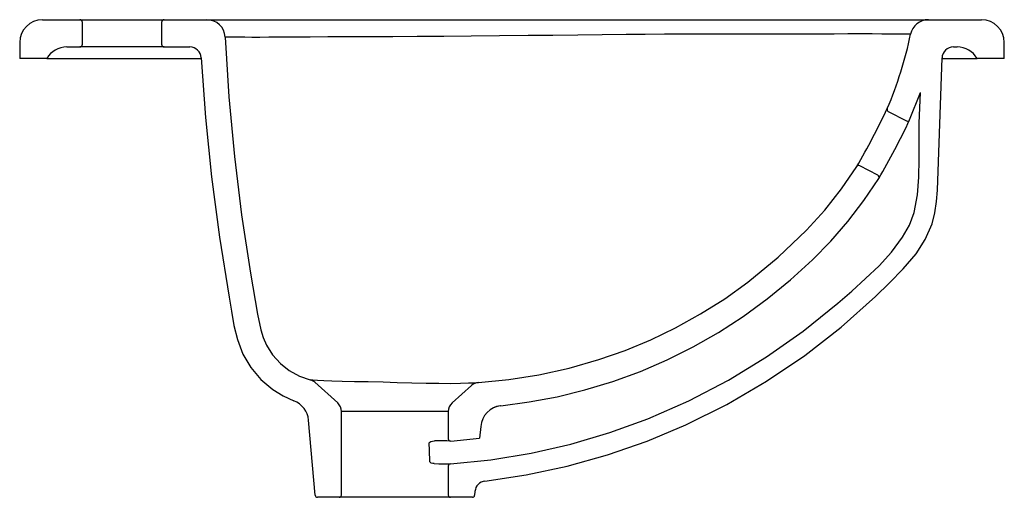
# Model space of a CAD drawing. Header units: metres. Extents: x 2045.133 to 2045.566, y 2590.979 to 2591.189.
import ezdxf

# ---------------------------------------------------------------- set-up
doc = ezdxf.new("R2010")
doc.units = ezdxf.units.M
doc.layers.add('sanindusa', color=3, linetype='Continuous')

msp = doc.modelspace()

# ---------------------------------------------------------------- linework, layer by layer
at = {"layer": 'sanindusa'}
for p, q in [((2045.142942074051, 2591.189158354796), (2045.159442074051, 2591.189158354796)), ((2045.159442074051, 2591.189158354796), (2045.196442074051, 2591.189158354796)), ((2045.196442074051, 2591.189158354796), (2045.215288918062, 2591.189158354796)), ((2045.215288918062, 2591.189158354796), (2045.532566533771, 2591.189158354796)), ((2045.532566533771, 2591.189158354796), (2045.555942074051, 2591.189158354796)), ((2045.160442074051, 2591.188158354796), (2045.160442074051, 2591.178158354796)), ((2045.195442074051, 2591.178158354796), (2045.195442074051, 2591.188158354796)), ((2045.524735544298, 2591.182794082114), (2045.524157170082, 2591.18280021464)), ((2045.132942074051, 2591.179158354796), (2045.132942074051, 2591.172158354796)), ((2045.153605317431, 2591.177158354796), (2045.159442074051, 2591.177158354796)), ((2045.196442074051, 2591.177158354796), (2045.159442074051, 2591.177158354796)), ((2045.196442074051, 2591.177158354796), (2045.207757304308, 2591.177158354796)), ((2045.543551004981, 2591.177158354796), (2045.545275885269, 2591.177158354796)), ((2045.565942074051, 2591.172158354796), (2045.565942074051, 2591.179158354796)), ((2045.144945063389, 2591.172158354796), (2045.132942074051, 2591.172158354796)), ((2045.144945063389, 2591.172158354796), (2045.212769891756, 2591.172158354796)), ((2045.53856433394, 2591.172158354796), (2045.553936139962, 2591.172158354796)), ((2045.565942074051, 2591.172158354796), (2045.553936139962, 2591.172158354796)), ((2045.524315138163, 2591.145112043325), (2045.529020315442, 2591.157205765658)), ((2045.51493994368, 2591.148825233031), (2045.52293091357, 2591.144621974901)), ((2045.510361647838, 2591.1207260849), (2045.502370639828, 2591.124929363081)), ((2045.272787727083, 2591.020650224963), (2045.262715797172, 2591.029719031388)), ((2045.334627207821, 2591.029618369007), (2045.334665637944, 2591.029619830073)), ((2045.33164347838, 2591.028346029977), (2045.323096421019, 2591.020650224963)), ((2045.274442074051, 2590.980158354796), (2045.274442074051, 2591.016934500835)), ((2045.321442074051, 2591.016934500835), (2045.274442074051, 2591.016934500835)), ((2045.321442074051, 2591.016934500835), (2045.321442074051, 2591.004899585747)), ((2045.262862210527, 2590.980071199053), (2045.259973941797, 2591.013084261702)), ((2045.33567108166, 2591.010351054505), (2045.335214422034, 2591.005131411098)), ((2045.322515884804, 2591.003902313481), (2045.335214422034, 2591.005131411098)), ((2045.321442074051, 2590.99286811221), (2045.321442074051, 2590.980158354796)), ((2045.333168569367, 2590.981747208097), (2045.333021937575, 2590.980071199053)), ((2045.273442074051, 2590.979158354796), (2045.263858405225, 2590.979158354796)), ((2045.322442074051, 2590.979158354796), (2045.273442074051, 2590.979158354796)), ((2045.332025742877, 2590.979158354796), (2045.322442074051, 2590.979158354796))]:
    msp.add_line(p, q, dxfattribs=at)
at = {"layer": 'sanindusa', "flags": 128}
for points in [[(2045.524157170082, 2591.18280021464), (2045.524054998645, 2591.182801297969), (2045.522859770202, 2591.182811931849), (2045.521071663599, 2591.18282517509), (2045.518669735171, 2591.182839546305), (2045.515668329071, 2591.182853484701), (2045.512033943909, 2591.182865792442), (2045.507797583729, 2591.182875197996), (2045.502859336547, 2591.182879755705), (2045.497095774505, 2591.182868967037), (2045.491055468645, 2591.182842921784), (2045.484307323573, 2591.182810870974), (2045.476858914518, 2591.182801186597), (2045.468715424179, 2591.182816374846), (2045.462417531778, 2591.182836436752), (2045.455439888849, 2591.182846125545), (2045.447825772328, 2591.182844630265), (2045.439587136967, 2591.182832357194), (2045.432283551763, 2591.182813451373), (2045.424571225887, 2591.182781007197), (2045.416480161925, 2591.182733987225), (2045.408035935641, 2591.182674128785), (2045.399647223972, 2591.1826052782), (2045.389109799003, 2591.182507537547), (2045.378320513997, 2591.18239436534), (2045.367457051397, 2591.182262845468), (2045.356578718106, 2591.182145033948), (2045.343959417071, 2591.182018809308), (2045.331539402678, 2591.181904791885), (2045.319458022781, 2591.181807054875), (2045.307769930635, 2591.181728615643), (2045.297012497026, 2591.181674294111), (2045.286800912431, 2591.181631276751), (2045.277254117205, 2591.181590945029), (2045.268422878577, 2591.181552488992), (2045.260618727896, 2591.181516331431), (2045.253649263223, 2591.181480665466), (2045.247609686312, 2591.181444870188), (2045.242545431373, 2591.18140799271), (2045.238510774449, 2591.181375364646), (2045.235020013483, 2591.181374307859), (2045.231983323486, 2591.1814078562), (2045.229402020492, 2591.181448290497), (2045.227251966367, 2591.181482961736), (2045.225561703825, 2591.181510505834), (2045.224330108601, 2591.181530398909), (2045.223568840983, 2591.181542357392), (2045.223279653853, 2591.181546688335), (2045.223279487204, 2591.181546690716), (2045.223279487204, 2591.181546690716)], [(2045.223279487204, 2591.181546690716), (2045.224942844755, 2591.155230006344), (2045.227378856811, 2591.128950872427), (2045.230510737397, 2591.103287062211), (2045.234382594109, 2591.077702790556), (2045.237556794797, 2591.059723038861), (2045.23891938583, 2591.052789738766), (2045.23997910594, 2591.049355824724), (2045.241440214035, 2591.046073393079), (2045.24411406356, 2591.041841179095), (2045.247563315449, 2591.03801340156), (2045.251489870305, 2591.034908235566), (2045.256011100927, 2591.032439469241), (2045.260618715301, 2591.030844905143)], [(2045.21274892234, 2591.172447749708), (2045.214650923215, 2591.146198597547), (2045.217309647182, 2591.120015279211), (2045.220775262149, 2591.093565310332), (2045.225014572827, 2591.067228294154), (2045.22606192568, 2591.060968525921), (2045.227186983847, 2591.054723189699), (2045.22866229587, 2591.048561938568), (2045.231107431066, 2591.042150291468), (2045.234588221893, 2591.036235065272), (2045.239009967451, 2591.030990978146), (2045.244237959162, 2591.02654905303), (2045.248736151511, 2591.023756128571), (2045.253555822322, 2591.021563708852)], [(2045.337554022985, 2590.986275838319), (2045.355718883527, 2590.989029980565), (2045.3737310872, 2590.992905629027), (2045.391490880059, 2590.997875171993), (2045.408898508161, 2591.003910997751), (2045.425854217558, 2591.01098549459), (2045.443937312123, 2591.019960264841), (2045.461432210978, 2591.030171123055), (2045.478225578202, 2591.04154073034), (2045.494204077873, 2591.053991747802), (2045.509254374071, 2591.067446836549), (2045.515484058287, 2591.073459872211), (2045.521520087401, 2591.079665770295), (2045.527113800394, 2591.086251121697), (2045.531187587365, 2591.092558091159), (2045.534158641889, 2591.099454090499), (2045.535436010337, 2591.104276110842), (2045.536185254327, 2591.109227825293), (2045.536524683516, 2591.114219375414), (2045.538554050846, 2591.172332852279)], [(2045.322371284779, 2590.993865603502), (2045.340132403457, 2590.995681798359), (2045.357798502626, 2590.998593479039), (2045.375270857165, 2591.002579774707), (2045.392450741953, 2591.007619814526), (2045.409239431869, 2591.013692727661), (2045.427182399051, 2591.02154689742), (2045.444613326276, 2591.030625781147), (2045.461418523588, 2591.040860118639), (2045.47748430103, 2591.052180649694), (2045.492696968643, 2591.064518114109), (2045.498859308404, 2591.069867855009), (2045.504962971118, 2591.075323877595), (2045.510839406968, 2591.080999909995), (2045.516320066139, 2591.087009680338), (2045.521236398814, 2591.093466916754), (2045.524210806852, 2591.098743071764), (2045.526263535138, 2591.104441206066), (2045.527753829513, 2591.112127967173), (2045.528394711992, 2591.119954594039), (2045.528518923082, 2591.127862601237), (2045.528459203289, 2591.135793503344), (2045.528548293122, 2591.143688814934), (2045.529020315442, 2591.157205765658)], [(2045.334665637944, 2591.029619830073), (2045.34802685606, 2591.030895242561), (2045.361285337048, 2591.032982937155), (2045.374590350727, 2591.035928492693), (2045.387688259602, 2591.039689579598), (2045.399177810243, 2591.043732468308), (2045.410434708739, 2591.048408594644), (2045.421407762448, 2591.053695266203), (2045.432374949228, 2591.059762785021), (2045.442987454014, 2591.066450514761), (2045.453194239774, 2591.073724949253), (2045.466556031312, 2591.084684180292), (2045.479013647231, 2591.096660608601), (2045.486966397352, 2591.105476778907), (2045.494342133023, 2591.114795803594), (2045.501061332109, 2591.124581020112)], [(2045.344588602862, 2591.019424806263), (2045.357000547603, 2591.021071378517), (2045.369314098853, 2591.023390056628), (2045.381475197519, 2591.026369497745), (2045.393786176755, 2591.030114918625), (2045.40587931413, 2591.03454231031), (2045.417698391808, 2591.039631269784), (2045.429151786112, 2591.045339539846), (2045.440280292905, 2591.051677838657), (2045.451033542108, 2591.058615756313), (2045.461679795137, 2591.066366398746), (2045.471875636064, 2591.07471759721), (2045.481570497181, 2591.083629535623), (2045.489583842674, 2591.091834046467), (2045.497132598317, 2591.100465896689), (2045.504234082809, 2591.109672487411), (2045.510742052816, 2591.119307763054)], [(2045.260618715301, 2591.030844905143), (2045.260828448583, 2591.030834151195), (2045.261893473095, 2591.030768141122), (2045.263892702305, 2591.030639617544), (2045.266654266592, 2591.030481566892), (2045.270224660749, 2591.03032278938), (2045.274767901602, 2591.030195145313), (2045.280179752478, 2591.030102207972), (2045.286218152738, 2591.030003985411), (2045.29282761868, 2591.029871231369)], [(2045.29282761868, 2591.029871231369), (2045.29899912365, 2591.029691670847), (2045.305354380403, 2591.029520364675), (2045.311646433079, 2591.029399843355), (2045.317268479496, 2591.029303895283), (2045.322459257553, 2591.029255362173), (2045.326752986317, 2591.029293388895), (2045.330345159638, 2591.029445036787), (2045.332933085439, 2591.029551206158), (2045.33440187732, 2591.029609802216)], [(2045.313014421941, 2591.002859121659), (2045.313032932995, 2591.003002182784), (2045.31308058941, 2591.003112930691), (2045.313272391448, 2591.003341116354), (2045.313709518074, 2591.003622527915), (2045.314480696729, 2591.003890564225), (2045.31533207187, 2591.003999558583)], [(2045.322456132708, 2591.00390312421), (2045.321992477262, 2591.003909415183), (2045.32082543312, 2591.003925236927), (2045.318965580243, 2591.003950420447), (2045.317301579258, 2591.003972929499), (2045.31533207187, 2591.003999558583)], [(2045.315281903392, 2590.993957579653), (2045.314583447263, 2590.994014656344), (2045.313940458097, 2590.994208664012), (2045.313583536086, 2590.994427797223), (2045.313452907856, 2590.994567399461), (2045.313402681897, 2590.994649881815), (2045.313358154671, 2590.994787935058), (2045.313353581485, 2590.994835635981)], [(2045.315281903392, 2590.993957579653), (2045.317238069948, 2590.99393222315), (2045.318933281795, 2590.993910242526), (2045.320711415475, 2590.993887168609), (2045.321885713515, 2590.993871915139), (2045.322357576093, 2590.993865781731), (2045.322371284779, 2590.993865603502)]]:
    msp.add_lwpolyline(points, dxfattribs=at)
at = {"layer": 'sanindusa'}
for centre, radius, start, end in [((2045.142942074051, 2591.179158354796), 0.01, 90, 180), ((2045.159442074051, 2591.188158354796), 0.0009999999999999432, 0, 90), ((2045.196442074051, 2591.188158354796), 0.001000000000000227, 90, 180), ((2045.215288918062, 2591.181158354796), 0.008000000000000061, 2.782344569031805, 90), ((2045.532566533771, 2591.181158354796), 0.008000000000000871, 90, 168.2017639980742), ((2045.555942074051, 2591.179158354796), 0.01000000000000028, 0, 90), ((2045.353346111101, 2591.218577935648), 0.1750851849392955, 336.976834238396, 348.2068116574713), ((2045.15360531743, 2591.167158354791), 0.01000000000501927, 89.99999999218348, 149.9999999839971), ((2045.159442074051, 2591.178158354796), 0.001000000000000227, 270, 0), ((2045.196442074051, 2591.178158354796), 0.001000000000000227, 180, 270), ((2045.207757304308, 2591.172158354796), 0.005000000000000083, 3.318075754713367, 90), ((2045.543551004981, 2591.172158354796), 0.005000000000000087, 90, 177.9999999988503), ((2045.545275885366, 2591.167158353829), 0.01000000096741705, 30.0000031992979, 90.0000005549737), ((2045.206724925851, 2591.295693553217), 0.3404605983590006, 329.8284126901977, 334.6825956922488), ((2045.515405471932, 2591.149710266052), 0.001000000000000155, 156.9657979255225, 242.2555850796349), ((2045.190905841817, 2591.30401390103), 0.3693393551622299, 329.9934686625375, 334.517672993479), ((2045.523396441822, 2591.145507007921), 0.001000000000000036, 242.2555850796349, 336.7362339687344), ((2045.501905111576, 2591.124044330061), 0.0009999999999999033, 62.25558507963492, 147.5414007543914), ((2045.509896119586, 2591.11984105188), 0.001000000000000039, 327.7720619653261, 62.25558507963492), ((2045.259370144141, 2591.026003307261), 0.004999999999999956, 48.00000000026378, 75.5393974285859), ((2045.334989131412, 2591.02463030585), 0.005000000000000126, 93.7095531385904, 131.9999999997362), ((2045.250011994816, 2591.012212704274), 0.01000000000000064, 5.000000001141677, 69.24438066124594), ((2045.269442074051, 2591.016934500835), 0.005, 0, 48.00000000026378), ((2045.326442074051, 2591.016934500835), 0.005, 131.9999999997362, 180), ((2045.345633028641, 2591.009479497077), 0.009999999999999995, 95.99505204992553, 174.9999999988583), ((2045.345530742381, 2591.009750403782), 0.00970802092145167, 96.94245776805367, 117.5282039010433), ((2045.322442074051, 2591.004899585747), 0.001000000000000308, 180, 274.2328940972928), ((2045.322442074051, 2590.99286811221), 0.001000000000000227, 94.05932162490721, 180), ((2045.338149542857, 2590.981311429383), 0.00500000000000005, 96.84039322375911, 174.9999999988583), ((2045.263858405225, 2590.980158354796), 0.0009999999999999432, 185.0000000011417, 270), ((2045.273442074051, 2590.980158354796), 0.0009999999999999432, 270, 0), ((2045.322442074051, 2590.980158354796), 0.001000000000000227, 180, 270), ((2045.332025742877, 2590.980158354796), 0.0009999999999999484, 270, 354.9999999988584)]:
    msp.add_arc(centre, radius, start, end, dxfattribs=at)
msp.add_ellipse((2045.297976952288, 2590.464333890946), major_axis=(-0.0008560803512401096, 0.7015882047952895), ratio=0.03489944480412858, start_param=5.56974697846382, end_param=5.587403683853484, dxfattribs=at)

doc.saveas('drawing.dxf')
